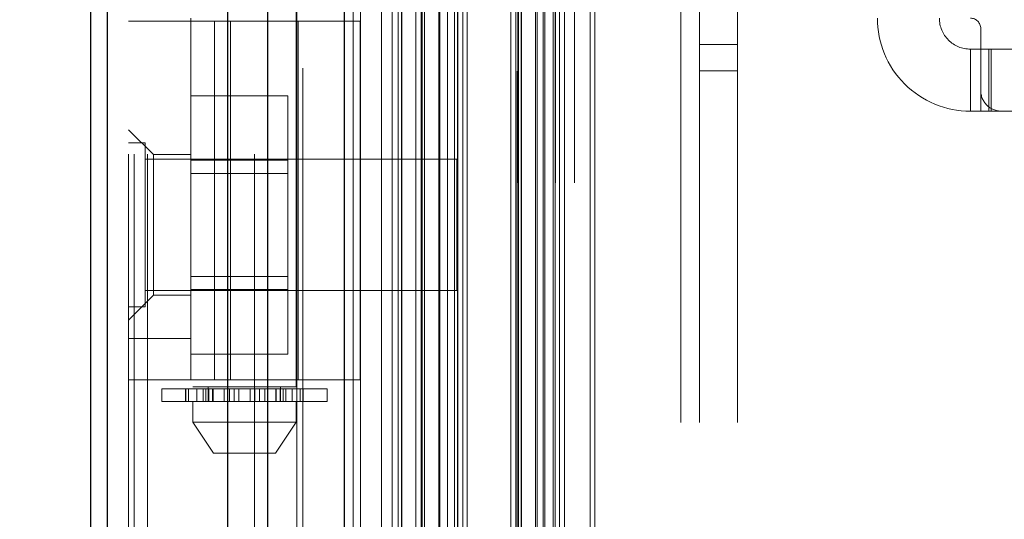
# Model space of a CAD drawing. Header units: inches. Extents: x 0.2 to 10.8, y 0.2 to 8.2.
# Tile 73 of 146: x 3.0138 to 3.1387, y 5.0219 to 5.0853. Entities that reach past the tile are written whole.
import ezdxf

# ---------------------------------------------------------------- set-up
doc = ezdxf.new("R2010")
doc.units = ezdxf.units.IN
doc.header["$MEASUREMENT"] = 0
doc.linetypes.add('HIDDEN', pattern=[0.07500000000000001, 0.05, -0.025])
doc.layers.add('DIMENSIONS', color=140, linetype='Continuous')
doc.styles.add('SLDTEXTSTYLE0', font='TXT', dxfattribs={"width": 0.7})
doc.dimstyles.new('SLDDIMSTYLE0', dxfattribs={"dimtxt": 0.0849609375, "dimasz": 0.13, "dimexe": 0, "dimexo": 0.0625, "dimgap": 0.021240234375, "dimtad": 0, "dimtih": 1, "dimtoh": 1, "dimlfac": 15, "dimrnd": 1e-09, "dimzin": 12, "dimdsep": 46, "dimtxsty": 'SLDTEXTSTYLE0', "dimsah": 1, "dimcen": 0.09, "dimadec": 0, "dimazin": 3, "dimtfac": 1, "dimtofl": 0, "dimtmove": 0, "dimatfit": 3, "dimfxl": 0, "dimfrac": 2, "dimtolj": 1, "dimtzin": 12, "dimarcsym": 0})

# ---------------------------------------------------------------- blocks, each defined once
blk = doc.blocks.new('_D')
at = {"layer": 'DIMENSIONS'}
for p, q in [((3.202962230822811, 5.338666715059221), (2.612633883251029, 5.338666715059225)), ((2.737633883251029, 5.338666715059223), (2.737633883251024, 4.529504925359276)), ((2.576059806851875, 4.37545398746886), (2.547529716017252, 4.37545398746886)), ((2.547529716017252, 4.37545398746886), (2.547529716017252, 4.240423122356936)), ((2.899207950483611, 4.37545398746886), (2.927738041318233, 4.37545398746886)), ((2.927738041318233, 4.37545398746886), (2.927738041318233, 4.240423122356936)), ((2.547529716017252, 4.240423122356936), (2.576059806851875, 4.240423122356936)), ((2.927738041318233, 4.240423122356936), (2.899207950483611, 4.240423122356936)), ((2.737633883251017, 3.346444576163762), (2.737633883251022, 4.221403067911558)), ((3.202962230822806, 3.34644457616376), (2.612633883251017, 3.346444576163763))]:
    blk.add_line(p, q, dxfattribs=at)
for points in [[(2.737633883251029, 5.338666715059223), (2.717633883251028, 5.208666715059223), (2.757633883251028, 5.208666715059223)], [(2.737633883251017, 3.346444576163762), (2.757633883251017, 3.476444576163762), (2.717633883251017, 3.476444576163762)]]:
    blk.add_solid(points, dxfattribs=at)
at = {"layer": 'DIMENSIONS', "char_height": 0.08333333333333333, "attachment_point": 1, "style": 'SLDTEXTSTYLE0'}
for s, insert in [('29.88', (2.576059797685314, 4.501896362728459)), ('759.0', (2.576059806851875, 4.3478454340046))]:
    blk.add_mtext(s, dxfattribs=dict(at, insert=insert))

msp = doc.modelspace()

# ---------------------------------------------------------------- linework, layer by layer
at = {"color": 7, "linetype": 'HIDDEN', "lineweight": 18}
for p, q in [((3.029989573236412, 3.168228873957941), (3.029989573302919, 5.885522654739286)), ((3.027589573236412, 3.168228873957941), (3.027589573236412, 5.524346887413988)), ((3.028292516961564, 3.168228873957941), (3.028292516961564, 5.523948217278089)), ((3.029989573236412, 3.168228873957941), (3.02998957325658, 5.523149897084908)), ((3.043553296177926, 3.168228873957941), (3.043553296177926, 5.516769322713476)), ((3.045250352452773, 3.168228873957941), (3.045250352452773, 5.516562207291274)), ((3.048947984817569, 5.50670444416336), (3.048947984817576, 3.178404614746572)), ((3.049687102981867, 3.179136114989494), (3.04968710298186, 5.505975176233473)), ((3.056089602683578, 3.189666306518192), (3.056089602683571, 5.495444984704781)), ((3.056996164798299, 3.189751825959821), (3.056996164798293, 5.49535946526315)), ((3.059689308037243, 5.495998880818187), (3.059689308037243, 3.189112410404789)), ((3.061051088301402, 3.190500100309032), (3.061051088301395, 5.494611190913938)), ((3.06177515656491, 5.49388667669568), (3.061775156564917, 3.19122271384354)), ((3.064050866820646, 3.193499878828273), (3.064050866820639, 5.491611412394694)), ((3.064702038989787, 3.194151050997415), (3.06470203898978, 5.490960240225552)), ((3.064821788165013, 3.194270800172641), (3.064821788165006, 5.490840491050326)), ((3.065147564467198, 5.490522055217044), (3.065147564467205, 3.194598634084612)), ((3.066956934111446, 5.488731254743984), (3.066956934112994, 3.19638003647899)), ((3.06698161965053, 3.196428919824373), (3.066981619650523, 5.488683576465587)), ((3.067088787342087, 3.196537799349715), (3.06708878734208, 5.488573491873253)), ((3.068044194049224, 3.197495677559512), (3.068044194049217, 5.487614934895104)), ((3.068943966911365, 3.198392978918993), (3.068943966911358, 5.486718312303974)), ((3.06932047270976, 5.486375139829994), (3.069320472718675, 3.198736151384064)), ((3.069985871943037, 3.199434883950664), (3.06998587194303, 5.485676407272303)), ((3.070570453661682, 3.200019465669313), (3.070570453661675, 5.485091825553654)), ((3.076077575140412, 3.20552658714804), (3.076077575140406, 5.479584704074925)), ((3.076744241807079, 3.206193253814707), (3.076744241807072, 5.478918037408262)), ((3.077077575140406, 5.478584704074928), (3.077077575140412, 3.20652658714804)), ((3.077077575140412, 3.20652658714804), (3.077077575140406, 5.478584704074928)), ((3.077410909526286, 3.206859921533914), (3.07741090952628, 5.478251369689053)), ((3.077449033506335, 3.206884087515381), (3.077449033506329, 5.478217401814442)), ((3.079244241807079, 3.208693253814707), (3.079244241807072, 5.47641803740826)), ((3.079244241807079, 3.208693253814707), (3.079244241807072, 5.47641803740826)), ((3.079437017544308, 3.208886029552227), (3.079437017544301, 5.47622526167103)), ((3.080180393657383, 3.209629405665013), (3.080180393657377, 5.475481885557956)), ((3.080410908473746, 3.209859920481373), (3.080410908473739, 5.475251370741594)), ((3.081708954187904, 3.211142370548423), (3.081708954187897, 5.473967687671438)), ((3.082274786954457, 3.211723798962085), (3.08227478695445, 5.473387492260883)), ((3.082893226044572, 3.2123422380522), (3.082893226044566, 5.472769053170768)), ((3.086165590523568, 3.215614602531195), (3.086165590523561, 5.469496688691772)), ((3.086748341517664, 3.216199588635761), (3.086748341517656, 5.4689281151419)), ((3.097656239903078, 3.234162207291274), (3.097656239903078, 5.450895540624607)), ((3.097656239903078, 3.234162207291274), (3.097656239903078, 5.450895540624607)), ((3.100056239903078, 3.234162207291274), (3.100056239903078, 5.450895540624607)), ((3.104856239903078, 3.234162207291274), (3.104856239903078, 5.450895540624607)), ((3.0769622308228, 3.264588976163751), (3.0769622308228, 5.420522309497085)), ((3.0817622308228, 3.264588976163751), (3.0817622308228, 5.420522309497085)), ((3.0841622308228, 3.264588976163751), (3.0841622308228, 5.420522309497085)), ((3.0841622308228, 3.264588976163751), (3.0841622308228, 5.420522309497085)), ((3.035726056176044, 5.235512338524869), (3.035726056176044, 5.038661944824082)), ((3.048849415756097, 5.038661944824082), (3.048849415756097, 5.235512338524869)), ((3.035463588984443, 5.085475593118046), (3.035463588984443, 5.085081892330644)), ((3.027589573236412, 5.085081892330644), (3.056985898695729, 5.085081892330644)), ((3.035463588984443, 5.039543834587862), (3.035463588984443, 5.085081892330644)), ((3.038483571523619, 5.039543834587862), (3.038483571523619, 5.085081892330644)), ((3.040521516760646, 5.085081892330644), (3.040521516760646, 5.039543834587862)), ((3.049111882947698, 5.039543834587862), (3.049111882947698, 5.085081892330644)), ((3.056985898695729, 5.039543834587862), (3.056985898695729, 5.085081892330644)), ((3.135726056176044, 5.084163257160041), (3.135726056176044, 5.07628924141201)), ((3.100056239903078, 5.08212887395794), (3.104856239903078, 5.08212887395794)), ((3.134413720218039, 5.081538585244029), (3.134413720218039, 5.073664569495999)), ((3.134413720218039, 5.081538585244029), (3.135726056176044, 5.081538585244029)), ((3.135726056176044, 5.081538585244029), (3.137038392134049, 5.081538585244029)), ((3.136741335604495, 5.073664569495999), (3.136741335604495, 5.081538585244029)), ((3.137038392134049, 5.073664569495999), (3.137038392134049, 5.081538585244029)), ((3.174833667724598, 5.081538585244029), (3.137038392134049, 5.081538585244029)), ((3.100056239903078, 5.078795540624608), (3.104856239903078, 5.078795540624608)), ((3.035463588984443, 5.075625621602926), (3.047796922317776, 5.075625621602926)), ((3.047796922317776, 5.067427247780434), (3.047796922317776, 5.075625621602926)), ((3.135726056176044, 5.073664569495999), (3.135726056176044, 5.07628924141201)), ((3.135726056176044, 5.073664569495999), (3.134413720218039, 5.073664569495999)), ((3.137038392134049, 5.073664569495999), (3.135726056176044, 5.073664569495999)), ((3.138350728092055, 5.073664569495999), (3.137038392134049, 5.073664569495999)), ((3.138350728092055, 5.073664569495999), (3.173521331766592, 5.073664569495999)), ((3.030739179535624, 5.068152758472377), (3.027589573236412, 5.071302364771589)), ((3.029672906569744, 5.069645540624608), (3.027589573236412, 5.069645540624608)), ((3.029672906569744, 5.048812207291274), (3.029672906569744, 5.069645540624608)), ((3.030739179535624, 5.068152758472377), (3.030739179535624, 5.059228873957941)), ((3.035463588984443, 5.068152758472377), (3.030739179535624, 5.068152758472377)), ((3.069256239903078, 5.067562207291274), (3.029672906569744, 5.067562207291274)), ((3.035463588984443, 5.067427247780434), (3.047796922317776, 5.067427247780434)), ((3.047796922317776, 5.051030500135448), (3.047796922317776, 5.067427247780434)), ((3.069256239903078, 5.050895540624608), (3.069256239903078, 5.067562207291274)), ((3.047796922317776, 5.06575887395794), (3.035463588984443, 5.06575887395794)), ((3.030739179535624, 5.059228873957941), (3.030739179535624, 5.050304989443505)), ((3.035463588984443, 5.05269887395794), (3.047796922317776, 5.05269887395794)), ((3.029672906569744, 5.050895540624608), (3.069256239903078, 5.050895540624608)), ((3.035463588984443, 5.051030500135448), (3.047796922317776, 5.051030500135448)), ((3.047796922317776, 5.042832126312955), (3.047796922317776, 5.051030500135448)), ((3.027589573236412, 5.047155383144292), (3.030739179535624, 5.050304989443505)), ((3.030739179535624, 5.050304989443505), (3.035463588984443, 5.050304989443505)), ((3.027589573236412, 5.048812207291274), (3.029672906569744, 5.048812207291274)), ((3.035463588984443, 5.044793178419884), (3.027589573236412, 5.044793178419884)), ((3.035463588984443, 5.042832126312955), (3.047796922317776, 5.042832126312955)), ((3.056985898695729, 5.039543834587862), (3.027589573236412, 5.039543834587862)), ((3.031789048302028, 5.038399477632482), (3.036226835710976, 5.038399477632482)), ((3.031789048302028, 5.038399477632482), (3.031789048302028, 5.036824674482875)), ((3.034818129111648, 5.038399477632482), (3.034818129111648, 5.036824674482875)), ((3.034847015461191, 5.036824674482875), (3.034847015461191, 5.038399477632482)), ((3.035207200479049, 5.038399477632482), (3.035207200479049, 5.036824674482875)), ((3.048849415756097, 5.038661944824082), (3.035726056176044, 5.038661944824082)), ((3.036226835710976, 5.038399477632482), (3.036226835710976, 5.036824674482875)), ((3.036226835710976, 5.038399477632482), (3.037042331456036, 5.038399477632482)), ((3.037042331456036, 5.036824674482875), (3.037042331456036, 5.038399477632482)), ((3.037042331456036, 5.038399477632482), (3.038306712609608, 5.038399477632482)), ((3.037370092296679, 5.036824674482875), (3.037370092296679, 5.038399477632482)), ((3.037694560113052, 5.038661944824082), (3.037694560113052, 5.036824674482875)), ((3.037694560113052, 5.038399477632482), (3.037694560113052, 5.036824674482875)), ((3.037752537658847, 5.038399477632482), (3.037752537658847, 5.036824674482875)), ((3.037759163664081, 5.036824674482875), (3.037759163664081, 5.038399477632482)), ((3.038255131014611, 5.036824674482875), (3.038255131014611, 5.038399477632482)), ((3.038306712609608, 5.038399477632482), (3.038306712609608, 5.036824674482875)), ((3.038306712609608, 5.038399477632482), (3.038319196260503, 5.038399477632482)), ((3.038306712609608, 5.038399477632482), (3.03971173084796, 5.038399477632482)), ((3.038319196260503, 5.036824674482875), (3.038319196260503, 5.038399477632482)), ((3.03971173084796, 5.038399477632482), (3.03971173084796, 5.036824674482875)), ((3.03971173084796, 5.038399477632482), (3.040390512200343, 5.038399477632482)), ((3.040390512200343, 5.036824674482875), (3.040390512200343, 5.038399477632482)), ((3.040390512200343, 5.038399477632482), (3.040970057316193, 5.038399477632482)), ((3.040970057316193, 5.038399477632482), (3.040970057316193, 5.036824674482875)), ((3.040970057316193, 5.038399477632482), (3.041560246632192, 5.038399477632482)), ((3.041560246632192, 5.036824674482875), (3.041560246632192, 5.038399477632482)), ((3.041560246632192, 5.038399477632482), (3.043015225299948, 5.038399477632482)), ((3.043015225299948, 5.038399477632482), (3.043015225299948, 5.036824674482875)), ((3.043015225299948, 5.038399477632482), (3.043605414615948, 5.038399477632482)), ((3.043605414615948, 5.036824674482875), (3.043605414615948, 5.038399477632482)), ((3.043605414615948, 5.038399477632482), (3.044184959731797, 5.038399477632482)), ((3.044184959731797, 5.038399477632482), (3.044184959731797, 5.036824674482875)), ((3.044184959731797, 5.038399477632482), (3.04486374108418, 5.038399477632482)), ((3.04486374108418, 5.036824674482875), (3.04486374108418, 5.038399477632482)), ((3.04486374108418, 5.038399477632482), (3.046256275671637, 5.038399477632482)), ((3.046256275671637, 5.038399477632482), (3.046268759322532, 5.038399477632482)), ((3.046256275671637, 5.038399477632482), (3.046256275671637, 5.036824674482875)), ((3.046268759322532, 5.036824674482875), (3.046268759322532, 5.038399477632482)), ((3.046268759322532, 5.038399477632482), (3.047533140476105, 5.038399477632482)), ((3.046320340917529, 5.038399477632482), (3.046320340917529, 5.036824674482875)), ((3.04681630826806, 5.038399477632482), (3.04681630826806, 5.036824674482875)), ((3.046822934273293, 5.036824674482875), (3.046822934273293, 5.038399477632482)), ((3.046880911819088, 5.036824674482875), (3.046880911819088, 5.038661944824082)), ((3.046880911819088, 5.036824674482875), (3.046880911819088, 5.038399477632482)), ((3.047205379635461, 5.038399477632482), (3.047205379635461, 5.036824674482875)), ((3.047533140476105, 5.038399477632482), (3.047533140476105, 5.036824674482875)), ((3.047533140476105, 5.038399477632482), (3.048348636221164, 5.038399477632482)), ((3.048348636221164, 5.036824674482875), (3.048348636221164, 5.038399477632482)), ((3.048348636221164, 5.038399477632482), (3.052786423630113, 5.038399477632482)), ((3.049368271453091, 5.036824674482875), (3.049368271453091, 5.038399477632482)), ((3.049728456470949, 5.038399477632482), (3.049728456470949, 5.036824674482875)), ((3.049757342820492, 5.036824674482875), (3.049757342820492, 5.038399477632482)), ((3.052786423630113, 5.036824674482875), (3.052786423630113, 5.038399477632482)), ((3.036226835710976, 5.036824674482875), (3.031789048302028, 5.036824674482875)), ((3.035726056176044, 5.036824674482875), (3.035726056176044, 5.034200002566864)), ((3.037042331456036, 5.036824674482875), (3.036226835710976, 5.036824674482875)), ((3.037810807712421, 5.036824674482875), (3.037042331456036, 5.036824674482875)), ((3.037759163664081, 5.036824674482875), (3.046764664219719, 5.036824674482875)), ((3.047533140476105, 5.036824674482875), (3.046764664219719, 5.036824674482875)), ((3.048348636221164, 5.036824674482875), (3.047533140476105, 5.036824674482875)), ((3.052786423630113, 5.036824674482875), (3.048348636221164, 5.036824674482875)), ((3.048849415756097, 5.034200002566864), (3.048849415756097, 5.036824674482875)), ((3.035726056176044, 5.034200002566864), (3.048849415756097, 5.034200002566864)), ((3.035726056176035, 5.034200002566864), (3.038350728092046, 5.030262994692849)), ((3.046224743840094, 5.030262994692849), (3.048849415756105, 5.034200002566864)), ((3.038350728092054, 5.030262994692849), (3.046224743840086, 5.030262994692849))]:
    msp.add_line(p, q, dxfattribs=at)
at = {"color": 7, "linetype": 'Continuous', "lineweight": 25}
for p, q in [((3.022789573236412, 3.168228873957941), (3.022789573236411, 5.524892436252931)), ((3.024898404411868, 3.168228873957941), (3.024898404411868, 5.523948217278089)), ((3.04015918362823, 3.168228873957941), (3.040159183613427, 5.516769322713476)), ((3.045250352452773, 3.168228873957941), (3.045250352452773, 5.516562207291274)), ((3.054962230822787, 5.495998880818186), (3.054962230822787, 3.189112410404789)), ((3.062229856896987, 5.488731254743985), (3.062229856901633, 3.19638003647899)), ((3.06932047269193, 5.486375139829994), (3.069320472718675, 3.198736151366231))]:
    msp.add_line(p, q, dxfattribs=at)
at = {"color": 7, "linetype": 'HIDDEN', "lineweight": 18, "flags": 128}
msp.add_lwpolyline([(3.076914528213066, 5.478735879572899), (3.076915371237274, 4.318377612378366), (3.076914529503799, 3.206377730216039)], dxfattribs=at)
at = {"color": 7, "linetype": 'HIDDEN', "lineweight": 18}
for centre, radius, start, end in [((3.134413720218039, 5.085475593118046), 0.01181102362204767, 180, 270.0000000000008), ((3.134413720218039, 5.085475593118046), 0.003937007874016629, 180, 270.0000000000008), ((3.134413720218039, 5.084163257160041), 0.001312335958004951, 0, 90), ((3.138350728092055, 5.07628924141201), 0.00262467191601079, 180, 270.0000000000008)]:
    msp.add_arc(centre, radius, start, end, dxfattribs=at)
msp.add_open_spline([(3.081451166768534, 3.210906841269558), (3.081449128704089, 3.216051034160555), (3.081444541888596, 3.227628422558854), (3.081446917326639, 3.245746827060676), (3.081448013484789, 3.265056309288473), (3.081447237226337, 3.292920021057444), (3.081447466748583, 3.329249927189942), (3.081447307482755, 3.412851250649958), (3.081447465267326, 3.577189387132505), (3.081447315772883, 3.897456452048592), (3.08144774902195, 4.386111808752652), (3.081446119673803, 4.890037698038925), (3.081448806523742, 5.233403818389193), (3.081447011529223, 5.36506762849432), (3.081448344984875, 5.396319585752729), (3.081446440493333, 5.423191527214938), (3.081445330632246, 5.444870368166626), (3.08145252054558, 5.460080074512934), (3.081459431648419, 5.469555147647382), (3.081467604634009, 5.473930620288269), (3.081468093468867, 5.474192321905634)], degree=3, knots=[0, 0, 0, 0, 0.006818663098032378, 0.01534590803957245, 0.02401606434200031, 0.03241351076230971, 0.0522794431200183, 0.07217159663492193, 0.1432276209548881, 0.2701107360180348, 0.4966877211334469, 0.7909435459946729, 0.9380678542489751, 0.9518217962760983, 0.9654648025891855, 0.9794925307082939, 0.9874407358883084, 0.9942002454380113, 0.999653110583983, 1, 1, 1, 1], dxfattribs=at)

# ---------------------------------------------------------------- dimensions: what is measured, and where the dimension line sits
at = {"layer": 'DIMENSIONS'}
dim = msp.add_linear_dim(base=(2.737633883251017, 3.346444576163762), p1=(3.25296223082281, 5.338666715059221), p2=(3.252962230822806, 3.346444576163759), angle=90.0000000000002, dimstyle='SLDDIMSTYLE0', dxfattribs=at)
dim.commit()
dim.dimension.update_dxf_attribs({"geometry": '_D', "text_midpoint": (2.737633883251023, 4.375453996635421), "dimtype": 160})

doc.saveas('drawing.dxf')
